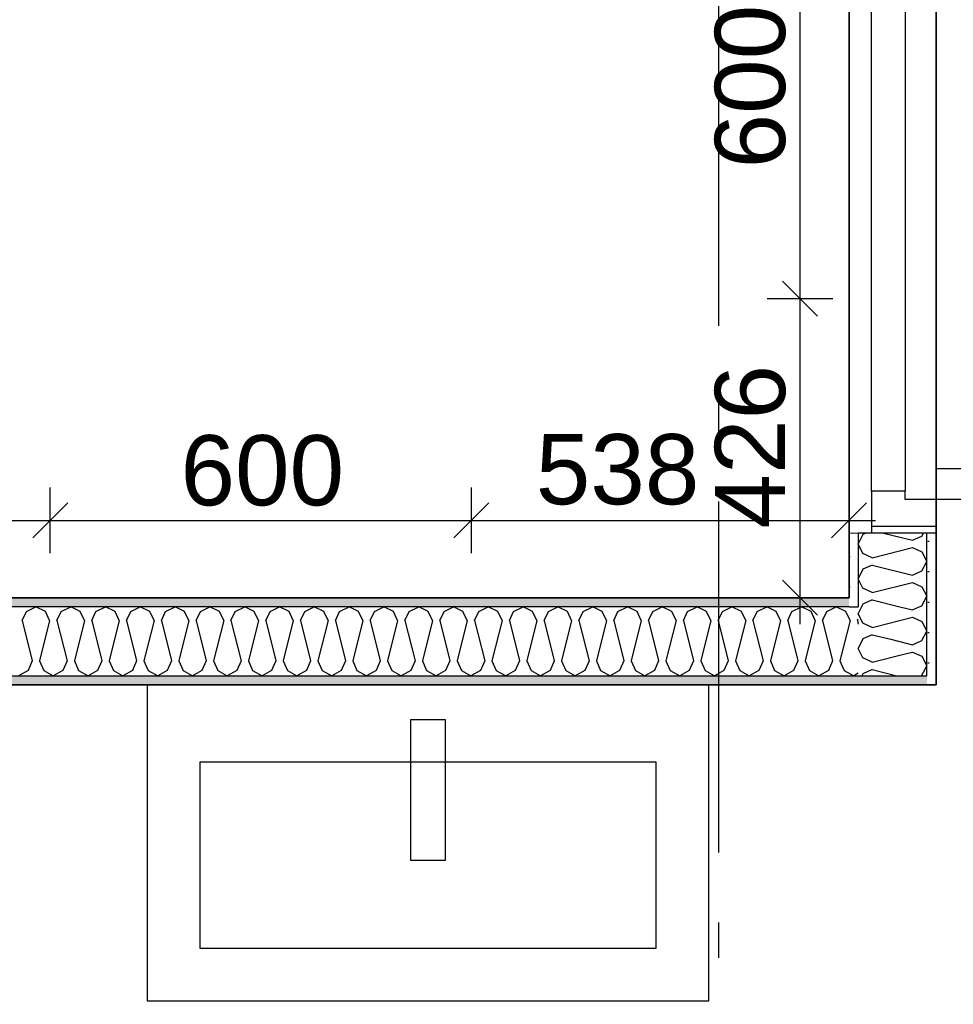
# Model space of a CAD drawing. Header units: millimetres. Extents: x -5000 to 341424, y -9235 to 550260.
# Tile 219 of 236: x 311055 to 312385, y 345621 to 347023. Entities that reach past the tile are written whole.
import ezdxf
from ezdxf.enums import TextEntityAlignment as Align

# ---------------------------------------------------------------- set-up
doc = ezdxf.new("R2010")
doc.units = ezdxf.units.MM
doc.header["$LTSCALE"] = 0.5
doc.header["$MEASUREMENT"] = 0
doc.linetypes.add('Akselinje', pattern=[1500, 1000, -200, 100, -200])
doc.linetypes.add('PLINE', pattern=[0])
doc.layers.add('236- Innvendig kledning og overflate(Nye konstruksjoner)', color=7, linetype='Continuous', lineweight=0)
for name, color, linetype in [('242- Ikke-bærende innervegger (Skravur)(Nye konstruksjoner)', 7, 'Continuous'), ('242- Ikke-bærende innervegger(Nye konstruksjoner)', 7, 'Continuous'), ('244- Vinduer_ dører_ foldevegger(Nye konstruksjoner)', 7, 'Continuous'), ('257- Systemhimlinger (Skravur)(Nye konstruksjoner)', 7, 'Continuous'), ('257- Systemhimlinger(Nye konstruksjoner)', 7, 'Continuous'), ('82-- Modullinjer(Nye konstruksjoner)', 7, 'Continuous'), ('842-M___1_50 Målsetting bygning', 7, 'Continuous'), ('842-M___1_50 Målsetting bygning(Nye konstruksjoner)', 7, 'Continuous'), ('852- Teknisk_symbolsk informasjon_ bygning(Nye konstruksjoner)', 7, 'Continuous'), ('862- M___Nettoareal(Nye konstruksjoner)', 7, 'Continuous'), ('862- M___Nettoareal(Polylinje)(Nye konstruksjoner)', 7, 'Continuous'), ('862- M___Nettoareal(Tekst)(Nye konstruksjoner)', 7, 'Continuous'), ('878- Annen overflate_visuell informasjon(Nye konstruksjoner)', 7, 'Continuous')]:
    doc.layers.add(name, color=color, linetype=linetype)
doc.styles.add('GENERATED_STYLE_1', font='txt')
doc.styles.add('GENERATED_STYLE_3', font='arial.ttf')
doc.styles.add('GENERATED_STYLE_5', font='arial.ttf')
doc.dimstyles.new('GENERATED_STYLE__3', dxfattribs={"dimtxt": 100, "dimasz": 95, "dimexe": 0.18, "dimexo": 0.0625, "dimgap": 0, "dimtad": 1, "dimdec": 0, "dimzin": 0, "dimdsep": 46, "dimtxsty": 'GENERATED_STYLE_3', "dimblk": 'ARROWHEAD_6', "dimblk1": 'ARROWHEAD_6', "dimblk2": 'ARROWHEAD_6', "dimcen": 0.09, "dimse1": 1, "dimse2": 1, "dimclrd": 256, "dimclre": 256, "dimclrt": 256, "dimadec": 1, "dimazin": 0, "dimtfac": 1, "dimtdec": 4, "dimtmove": 2, "dimatfit": 3, "dimfxl": 1, "dimtolj": 1, "dimtzin": 0, "dimarcsym": 0})
doc.dimstyles.new('GENERATED_STYLE__4', dxfattribs={"dimtxt": 100, "dimasz": 95, "dimexe": 0.18, "dimexo": 0.0625, "dimgap": 0, "dimtad": 1, "dimdec": 0, "dimzin": 0, "dimdsep": 46, "dimtxsty": 'GENERATED_STYLE_3', "dimblk": 'ARROWHEAD_6', "dimblk1": 'ARROWHEAD_6', "dimblk2": 'ARROWHEAD_6', "dimcen": 0.09, "dimse1": 1, "dimse2": 1, "dimclrd": 256, "dimclre": 256, "dimclrt": 256, "dimadec": 1, "dimazin": 0, "dimtfac": 1, "dimtdec": 4, "dimtmove": 0, "dimatfit": 3, "dimfxl": 1, "dimtolj": 1, "dimtzin": 0, "dimarcsym": 0})
doc.dimstyles.new('GENERATED_STYLE__5', dxfattribs={"dimtxt": 100, "dimasz": 47.5, "dimexe": 0.18, "dimexo": 0.0625, "dimgap": 0, "dimtad": 1, "dimtih": 1, "dimtoh": 1, "dimdec": 0, "dimzin": 0, "dimdsep": 46, "dimtxsty": 'GENERATED_STYLE_3', "dimblk": 'ARROWHEAD_6', "dimblk1": 'ARROWHEAD_6', "dimblk2": 'ARROWHEAD_6', "dimcen": 0.09, "dimse1": 1, "dimse2": 1, "dimclrd": 256, "dimclre": 256, "dimclrt": 256, "dimadec": 1, "dimazin": 0, "dimtfac": 1, "dimtdec": 4, "dimtmove": 0, "dimatfit": 3, "dimfxl": 1, "dimtolj": 1, "dimtzin": 0, "dimarcsym": 0})
doc.dimstyles.new('GENERATED_STYLE__6', dxfattribs={"dimtxt": 100, "dimasz": 47.5, "dimexe": 0.18, "dimexo": 0.0625, "dimgap": 0, "dimtad": 1, "dimtih": 1, "dimtoh": 1, "dimdec": 0, "dimzin": 0, "dimdsep": 46, "dimtxsty": 'GENERATED_STYLE_3', "dimblk": 'ARROWHEAD_6', "dimblk1": 'ARROWHEAD_6', "dimblk2": 'ARROWHEAD_6', "dimcen": 0.09, "dimse1": 1, "dimse2": 1, "dimclrd": 256, "dimclre": 256, "dimclrt": 256, "dimadec": 1, "dimazin": 0, "dimtfac": 1, "dimtdec": 4, "dimtmove": 2, "dimatfit": 3, "dimfxl": 1, "dimtolj": 1, "dimtzin": 0, "dimarcsym": 0})
doc.dimstyles.new('GENERATED_STYLE__7', dxfattribs={"dimtxt": 100, "dimasz": 47.5, "dimexe": 0.18, "dimexo": 0.0625, "dimgap": 0, "dimtad": 1, "dimdec": 0, "dimzin": 0, "dimdsep": 46, "dimtxsty": 'GENERATED_STYLE_3', "dimblk": 'ARROWHEAD_6', "dimblk1": 'ARROWHEAD_6', "dimblk2": 'ARROWHEAD_6', "dimcen": 0.09, "dimse1": 1, "dimse2": 1, "dimclrd": 256, "dimclre": 256, "dimclrt": 256, "dimadec": 1, "dimazin": 0, "dimtfac": 1, "dimtdec": 4, "dimtmove": 0, "dimatfit": 3, "dimfxl": 1, "dimtolj": 1, "dimtzin": 0, "dimarcsym": 0})
pattern_1 = [(0, (0, 0), (0, 43.30127), [0, -25]), (0, (12.5, 21.65), (0, 43.30127), [0, -25])]

# ---------------------------------------------------------------- blocks, each defined once
blk = doc.blocks.new('DUSJ__18', base_point=(310799.2, 346687))
at = {"layer": '862- M___Nettoareal(Polylinje)(Nye konstruksjoner)', "linetype": 'PLINE', "flags": 128}
blk.add_lwpolyline([(312236.9, 346199.8), (312236.9, 347651.8), (308760.9, 347651.8), (308760.9, 346199.8)], close=True, dxfattribs=at)
at = {"layer": '862- M___Nettoareal(Tekst)(Nye konstruksjoner)', "insert": (310601.9, 346637.2), "char_height": 100, "attachment_point": 1, "style": 'GENERATED_STYLE_1'}
blk.add_mtext('\\A1;{\\pql;\\pt0,2300;\\fAvenir Light|b0|i0|c0|p0;\\W1.000000;5,0\\fAvenir Light|b0|i0|c0|p0;\\W1.000000;\\A1{\\H.66x;\\S^  ;}\\fAvenir Light|b0|i0|c0|p0;\\W1.000000; m\\fAvenir Light|b0|i0|c0|p0;\\W1.000000;\\A1{\\H.66x;\\S2^  ;}}', dxfattribs=at)
at = {"layer": '862- M___Nettoareal(Tekst)(Nye konstruksjoner)', "style": 'GENERATED_STYLE_1'}
for tag, p in [('DUMMY_861', (310996.5, 346875.2)), ('ROOM_NAME', (310601.9, 346825.4)), ('DUMMY_862', (310601.9, 346687))]:
    blk.add_attdef(tag, text='', height=100, dxfattribs=at).set_placement(p, align=Align.TOP_LEFT)
blk = doc.blocks.new('GARDEROBE__19', base_point=(312454.4, 344982.6))
at = {"layer": '862- M___Nettoareal(Polylinje)(Nye konstruksjoner)', "linetype": 'PLINE', "flags": 128}
blk.add_lwpolyline([(308760.9, 346075.8), (308760.9, 343747.8), (314360.9, 343747.8), (314360.9, 345547.8), (314360.9, 349227.8), (312360.9, 349227.8), (312360.9, 346075.8)], close=True, dxfattribs=at)
at = {"layer": '862- M___Nettoareal(Tekst)(Nye konstruksjoner)', "style": 'GENERATED_STYLE_1'}
for tag, p in [('DUMMY_861', (312849.3, 345170.8)), ('ROOM_NAME', (312059.6, 345121)), ('DUMMY_862', (312059.6, 344982.6))]:
    blk.add_attdef(tag, text='', height=100, dxfattribs=at).set_placement(p, align=Align.TOP_LEFT)
blk = doc.blocks.new('*X284')
at = {"layer": '242- Ikke-bærende innervegger (Skravur)(Nye konstruksjoner)', "linetype": 'PLINE'}
for p, q in [((311065, 346180.4), (311078.5, 346186.8)), ((311092, 346180.4), (311078.5, 346186.8)), ((311114.5, 346180.4), (311128.1, 346186.8)), ((311141.6, 346180.4), (311128.1, 346186.8)), ((311164.1, 346180.4), (311177.7, 346186.8)), ((311191.2, 346180.4), (311177.7, 346186.8)), ((311213.7, 346180.4), (311227.2, 346186.8)), ((311240.8, 346180.4), (311227.2, 346186.8)), ((311263.3, 346180.4), (311276.8, 346186.8)), ((311290.3, 346180.4), (311276.8, 346186.8)), ((311312.8, 346180.4), (311326.4, 346186.8)), ((311339.9, 346180.4), (311326.4, 346186.8)), ((311362.4, 346180.4), (311376, 346186.8)), ((311389.5, 346180.4), (311376, 346186.8)), ((311412, 346180.4), (311425.5, 346186.8)), ((311439.1, 346180.4), (311425.5, 346186.8)), ((311461.6, 346180.4), (311475.1, 346186.8)), ((311488.6, 346180.4), (311475.1, 346186.8)), ((311511.1, 346180.4), (311524.7, 346186.8)), ((311538.2, 346180.4), (311524.7, 346186.8)), ((311560.7, 346180.4), (311574.3, 346186.8)), ((311587.8, 346180.4), (311574.3, 346186.8)), ((311610.3, 346180.4), (311623.8, 346186.8)), ((311637.4, 346180.4), (311623.8, 346186.8)), ((311659.9, 346180.4), (311673.4, 346186.8)), ((311686.9, 346180.4), (311673.4, 346186.8)), ((311709.4, 346180.4), (311723, 346186.8)), ((311736.5, 346180.4), (311723, 346186.8)), ((311759, 346180.4), (311772.5, 346186.8)), ((311786.1, 346180.4), (311772.5, 346186.8)), ((311808.6, 346180.4), (311822.1, 346186.8)), ((311835.7, 346180.4), (311822.1, 346186.8)), ((311858.2, 346180.4), (311871.7, 346186.8)), ((311885.2, 346180.4), (311871.7, 346186.8)), ((311907.7, 346180.4), (311921.3, 346186.8)), ((311934.8, 346180.4), (311921.3, 346186.8)), ((311957.3, 346180.4), (311970.8, 346186.8)), ((311984.4, 346180.4), (311970.8, 346186.8)), ((312006.9, 346180.4), (312020.4, 346186.8)), ((312034, 346180.4), (312020.4, 346186.8)), ((312056.5, 346180.4), (312070, 346186.8)), ((312083.5, 346180.4), (312070, 346186.8)), ((312106, 346180.4), (312119.6, 346186.8)), ((312133.1, 346180.4), (312119.6, 346186.8)), ((312155.6, 346180.4), (312169.1, 346186.8)), ((312182.7, 346180.4), (312169.1, 346186.8)), ((312205.2, 346180.4), (312218.7, 346186.8)), ((312232.3, 346180.4), (312218.7, 346186.8)), ((311058.9, 346167.2), (311065, 346180.4)), ((311058.9, 346167.2), (311073.3, 346109.7)), ((311098.1, 346167.2), (311083.7, 346109.7)), ((311098.1, 346167.2), (311092, 346180.4)), ((311108.5, 346167.2), (311114.5, 346180.4)), ((311108.5, 346167.2), (311122.9, 346109.7)), ((311147.7, 346167.2), (311133.3, 346109.7)), ((311147.7, 346167.2), (311141.6, 346180.4)), ((311158.1, 346167.2), (311164.1, 346180.4)), ((311158.1, 346167.2), (311172.5, 346109.7)), ((311197.2, 346167.2), (311182.9, 346109.7)), ((311197.2, 346167.2), (311191.2, 346180.4)), ((311207.7, 346167.2), (311213.7, 346180.4)), ((311207.7, 346167.2), (311222, 346109.7)), ((311246.8, 346167.2), (311232.4, 346109.7)), ((311246.8, 346167.2), (311240.8, 346180.4)), ((311257.2, 346167.2), (311263.3, 346180.4)), ((311257.2, 346167.2), (311271.6, 346109.7)), ((311296.4, 346167.2), (311282, 346109.7)), ((311296.4, 346167.2), (311290.3, 346180.4)), ((311306.8, 346167.2), (311312.8, 346180.4)), ((311306.8, 346167.2), (311321.2, 346109.7)), ((311346, 346167.2), (311331.6, 346109.7)), ((311346, 346167.2), (311339.9, 346180.4)), ((311356.4, 346167.2), (311362.4, 346180.4)), ((311356.4, 346167.2), (311370.7, 346109.7)), ((311395.5, 346167.2), (311381.2, 346109.7)), ((311395.5, 346167.2), (311389.5, 346180.4)), ((311406, 346167.2), (311412, 346180.4)), ((311406, 346167.2), (311420.3, 346109.7)), ((311445.1, 346167.2), (311430.7, 346109.7)), ((311445.1, 346167.2), (311439.1, 346180.4)), ((311455.5, 346167.2), (311461.6, 346180.4)), ((311455.5, 346167.2), (311469.9, 346109.7)), ((311494.7, 346167.2), (311480.3, 346109.7)), ((311494.7, 346167.2), (311488.6, 346180.4)), ((311505.1, 346167.2), (311511.1, 346180.4)), ((311505.1, 346167.2), (311519.5, 346109.7)), ((311544.3, 346167.2), (311529.9, 346109.7)), ((311544.3, 346167.2), (311538.2, 346180.4)), ((311554.7, 346167.2), (311560.7, 346180.4)), ((311554.7, 346167.2), (311569, 346109.7)), ((311593.8, 346167.2), (311579.5, 346109.7)), ((311593.8, 346167.2), (311587.8, 346180.4)), ((311604.2, 346167.2), (311610.3, 346180.4)), ((311604.2, 346167.2), (311618.6, 346109.7)), ((311643.4, 346167.2), (311629, 346109.7)), ((311643.4, 346167.2), (311637.4, 346180.4)), ((311653.8, 346167.2), (311659.9, 346180.4)), ((311653.8, 346167.2), (311668.2, 346109.7)), ((311693, 346167.2), (311678.6, 346109.7)), ((311693, 346167.2), (311686.9, 346180.4)), ((311703.4, 346167.2), (311709.4, 346180.4)), ((311703.4, 346167.2), (311717.8, 346109.7)), ((311742.6, 346167.2), (311728.2, 346109.7)), ((311742.6, 346167.2), (311736.5, 346180.4)), ((311753, 346167.2), (311759, 346180.4)), ((311753, 346167.2), (311767.3, 346109.7)), ((311792.1, 346167.2), (311777.8, 346109.7)), ((311792.1, 346167.2), (311786.1, 346180.4)), ((311802.5, 346167.2), (311808.6, 346180.4)), ((311802.5, 346167.2), (311816.9, 346109.7)), ((311841.7, 346167.2), (311827.3, 346109.7)), ((311841.7, 346167.2), (311835.7, 346180.4)), ((311852.1, 346167.2), (311858.2, 346180.4)), ((311852.1, 346167.2), (311866.5, 346109.7)), ((311891.3, 346167.2), (311876.9, 346109.7)), ((311891.3, 346167.2), (311885.2, 346180.4)), ((311901.7, 346167.2), (311907.7, 346180.4)), ((311901.7, 346167.2), (311916.1, 346109.7)), ((311940.9, 346167.2), (311926.5, 346109.7)), ((311940.9, 346167.2), (311934.8, 346180.4)), ((311951.3, 346167.2), (311957.3, 346180.4)), ((311951.3, 346167.2), (311965.6, 346109.7)), ((311990.4, 346167.2), (311976.1, 346109.7)), ((311990.4, 346167.2), (311984.4, 346180.4)), ((312000.8, 346167.2), (312006.9, 346180.4)), ((312000.8, 346167.2), (312015.2, 346109.7)), ((312040, 346167.2), (312025.6, 346109.7)), ((312040, 346167.2), (312034, 346180.4)), ((312050.4, 346167.2), (312056.5, 346180.4)), ((312050.4, 346167.2), (312064.8, 346109.7)), ((312089.6, 346167.2), (312075.2, 346109.7)), ((312089.6, 346167.2), (312083.5, 346180.4)), ((312100, 346167.2), (312106, 346180.4)), ((312100, 346167.2), (312114.4, 346109.7)), ((312139.1, 346167.2), (312124.8, 346109.7)), ((312139.1, 346167.2), (312133.1, 346180.4)), ((312149.6, 346167.2), (312155.6, 346180.4)), ((312149.6, 346167.2), (312163.9, 346109.7)), ((312188.7, 346167.2), (312174.4, 346109.7)), ((312188.7, 346167.2), (312182.7, 346180.4)), ((312199.1, 346167.2), (312205.2, 346180.4)), ((312199.1, 346167.2), (312213.5, 346109.7)), ((312238.3, 346167.2), (312223.9, 346109.7)), ((312238.3, 346167.2), (312232.3, 346180.4)), ((312248.7, 346167.2), (312249.9, 346169.8)), ((312248.7, 346167.2), (312249.9, 346162.4)), ((311067.3, 346096.4), (311053.7, 346088.8)), ((311073.3, 346109.7), (311067.3, 346096.4)), ((311083.7, 346109.7), (311089.8, 346096.4)), ((311089.8, 346096.4), (311103.3, 346088.8)), ((311116.8, 346096.4), (311103.3, 346088.8)), ((311122.9, 346109.7), (311116.8, 346096.4)), ((311133.3, 346109.7), (311139.3, 346096.4)), ((311139.3, 346096.4), (311152.9, 346088.8)), ((311166.4, 346096.4), (311152.9, 346088.8)), ((311172.5, 346109.7), (311166.4, 346096.4)), ((311182.9, 346109.7), (311188.9, 346096.4)), ((311188.9, 346096.4), (311202.4, 346088.8)), ((311216, 346096.4), (311202.4, 346088.8)), ((311222, 346109.7), (311216, 346096.4)), ((311232.4, 346109.7), (311238.5, 346096.4)), ((311238.5, 346096.4), (311252, 346088.8)), ((311265.6, 346096.4), (311252, 346088.8)), ((311271.6, 346109.7), (311265.6, 346096.4)), ((311282, 346109.7), (311288.1, 346096.4)), ((311288.1, 346096.4), (311301.6, 346088.8)), ((311315.1, 346096.4), (311301.6, 346088.8)), ((311321.2, 346109.7), (311315.1, 346096.4)), ((311331.6, 346109.7), (311337.6, 346096.4)), ((311337.6, 346096.4), (311351.2, 346088.8)), ((311364.7, 346096.4), (311351.2, 346088.8)), ((311370.7, 346109.7), (311364.7, 346096.4)), ((311381.2, 346109.7), (311387.2, 346096.4)), ((311387.2, 346096.4), (311400.7, 346088.8)), ((311414.3, 346096.4), (311400.7, 346088.8)), ((311420.3, 346109.7), (311414.3, 346096.4)), ((311430.7, 346109.7), (311436.8, 346096.4)), ((311436.8, 346096.4), (311450.3, 346088.8)), ((311463.9, 346096.4), (311450.3, 346088.8)), ((311469.9, 346109.7), (311463.9, 346096.4)), ((311480.3, 346109.7), (311486.4, 346096.4)), ((311486.4, 346096.4), (311499.9, 346088.8)), ((311513.4, 346096.4), (311499.9, 346088.8)), ((311519.5, 346109.7), (311513.4, 346096.4)), ((311529.9, 346109.7), (311535.9, 346096.4)), ((311535.9, 346096.4), (311549.5, 346088.8)), ((311563, 346096.4), (311549.5, 346088.8)), ((311569, 346109.7), (311563, 346096.4)), ((311579.5, 346109.7), (311585.5, 346096.4)), ((311585.5, 346096.4), (311599, 346088.8)), ((311612.6, 346096.4), (311599, 346088.8)), ((311618.6, 346109.7), (311612.6, 346096.4)), ((311629, 346109.7), (311635.1, 346096.4)), ((311635.1, 346096.4), (311648.6, 346088.8)), ((311662.2, 346096.4), (311648.6, 346088.8)), ((311668.2, 346109.7), (311662.2, 346096.4)), ((311678.6, 346109.7), (311684.7, 346096.4)), ((311684.7, 346096.4), (311698.2, 346088.8)), ((311711.7, 346096.4), (311698.2, 346088.8)), ((311717.8, 346109.7), (311711.7, 346096.4)), ((311728.2, 346109.7), (311734.2, 346096.4)), ((311734.2, 346096.4), (311747.8, 346088.8)), ((311761.3, 346096.4), (311747.8, 346088.8)), ((311767.3, 346109.7), (311761.3, 346096.4)), ((311777.8, 346109.7), (311783.8, 346096.4)), ((311783.8, 346096.4), (311797.3, 346088.8)), ((311810.9, 346096.4), (311797.3, 346088.8)), ((311816.9, 346109.7), (311810.9, 346096.4)), ((311827.3, 346109.7), (311833.4, 346096.4)), ((311833.4, 346096.4), (311846.9, 346088.8)), ((311860.4, 346096.4), (311846.9, 346088.8)), ((311866.5, 346109.7), (311860.4, 346096.4)), ((311876.9, 346109.7), (311882.9, 346096.4)), ((311882.9, 346096.4), (311896.5, 346088.8)), ((311910, 346096.4), (311896.5, 346088.8)), ((311916.1, 346109.7), (311910, 346096.4)), ((311926.5, 346109.7), (311932.5, 346096.4)), ((311932.5, 346096.4), (311946.1, 346088.8)), ((311959.6, 346096.4), (311946.1, 346088.8)), ((311965.6, 346109.7), (311959.6, 346096.4)), ((311976.1, 346109.7), (311982.1, 346096.4)), ((311982.1, 346096.4), (311995.6, 346088.8)), ((312009.2, 346096.4), (311995.6, 346088.8)), ((312015.2, 346109.7), (312009.2, 346096.4)), ((312025.6, 346109.7), (312031.7, 346096.4)), ((312031.7, 346096.4), (312045.2, 346088.8)), ((312058.7, 346096.4), (312045.2, 346088.8)), ((312064.8, 346109.7), (312058.7, 346096.4)), ((312075.2, 346109.7), (312081.2, 346096.4)), ((312081.2, 346096.4), (312094.8, 346088.8)), ((312108.3, 346096.4), (312094.8, 346088.8)), ((312114.4, 346109.7), (312108.3, 346096.4)), ((312124.8, 346109.7), (312130.8, 346096.4)), ((312130.8, 346096.4), (312144.4, 346088.8)), ((312157.9, 346096.4), (312144.4, 346088.8)), ((312163.9, 346109.7), (312157.9, 346096.4)), ((312174.4, 346109.7), (312180.4, 346096.4)), ((312180.4, 346096.4), (312193.9, 346088.8)), ((312207.5, 346096.4), (312193.9, 346088.8)), ((312213.5, 346109.7), (312207.5, 346096.4)), ((312223.9, 346109.7), (312230, 346096.4)), ((312230, 346096.4), (312243.5, 346088.8)), ((312249.9, 346092.4), (312243.5, 346088.8))]:
    blk.add_line(p, q, dxfattribs=at)
blk = doc.blocks.new('Standard grid marker[99]', base_point=(312050.9, 363787.1))
at = {"layer": '82-- Modullinjer(Nye konstruksjoner)', "linetype": 'Akselinje'}
blk.add_line((312050.9, 363587.1), (312050.9, 339987.1), dxfattribs=at)
at = {"layer": '82-- Modullinjer(Nye konstruksjoner)', "style": 'GENERATED_STYLE_5'}
for tag, p in [('AC_MarkerText_1_0', (312050.9, 363965.3)), ('AC_MarkerText_1_1', (312050.9, 339715.3))]:
    blk.add_attdef(tag, text='', height=100, rotation=360, dxfattribs=at).set_placement(p, align=Align.TOP_CENTER)
blk = doc.blocks.new('*D690')
at = {"layer": '842-M___1_50 Målsetting bygning(Nye konstruksjoner)', "linetype": 'PLINE'}
for p, q in [((309795.4, 346138.8), (309895.4, 346038.8)), ((309939.2, 346088.8), (309751.7, 346088.8)), ((309845.4, 343685.8), (309845.4, 346088.8)), ((309795.4, 343735.8), (309895.4, 343635.8)), ((309939.2, 343685.8), (309751.7, 343685.8))]:
    blk.add_line(p, q, dxfattribs=at)
at = {"layer": '842-M___1_50 Målsetting bygning(Nye konstruksjoner)', "char_height": 100, "attachment_point": 7, "rotation": 90, "style": 'GENERATED_STYLE_3'}
for s, insert in [('\\A1;{\\pql;\\fArial|b0|i0|c0|p0;\\W1.000000;98}', (309824, 345942.4)), ('\\A1;{\\pql;\\fArial|b0|i0|c0|p0;\\W1.000000;2\xa0403}', (309825.4, 344715.7))]:
    blk.add_mtext(s, dxfattribs=dict(at, insert=insert))
blk = doc.blocks.new('ARROWHEAD_6')
at = {"linetype": 'Continuous'}
for p, q in [((-0.5, -0.5), (0.5, 0.5)), ((0, 0), (-1, 0))]:
    blk.add_line(p, q, dxfattribs=at)
blk = doc.blocks.new('*D877')
at = {"layer": '842-M___1_50 Målsetting bygning', "linetype": 'PLINE'}
for p, q in [((308450.9, 342243.2), (308450.9, 342430.7)), ((308698.9, 342243.2), (308698.9, 342430.7)), ((308500.9, 342386.9), (308400.9, 342286.9)), ((308748.9, 342386.9), (308648.9, 342286.9)), ((308375.9, 342336.9), (308450.9, 342336.9)), ((308450.9, 342336.9), (308698.9, 342336.9)), ((308698.9, 342336.9), (314422.9, 342336.9))]:
    blk.add_line(p, q, dxfattribs=at)
at = {"layer": '842-M___1_50 Målsetting bygning', "insert": (308460.5, 342356.9), "char_height": 100, "attachment_point": 7, "rotation": 360, "style": 'GENERATED_STYLE_3'}
blk.add_mtext('\\A1;{\\pql;\\fArial|b0|i0|c0|p0;\\W1.000000;248}', dxfattribs=at)
blk = doc.blocks.new('*D878')
at = {"layer": '842-M___1_50 Målsetting bygning', "linetype": 'PLINE'}
for p, q in [((308698.9, 342243.2), (308698.9, 342430.7)), ((314422.9, 342243.2), (314422.9, 342430.7)), ((308748.9, 342386.9), (308648.9, 342286.9)), ((314472.9, 342386.9), (314372.9, 342286.9)), ((308698.9, 342336.9), (314422.9, 342336.9))]:
    blk.add_line(p, q, dxfattribs=at)
at = {"layer": '842-M___1_50 Målsetting bygning', "insert": (311389.3, 342356.9), "char_height": 100, "attachment_point": 7, "rotation": 360, "style": 'GENERATED_STYLE_3'}
blk.add_mtext('\\A1;{\\pql;\\fArial|b0|i0|c0|p0;\\W1.000000;5\xa0724}', dxfattribs=at)
blk = doc.blocks.new('*D1079')
at = {"layer": '257- Systemhimlinger(Nye konstruksjoner)', "linetype": 'PLINE'}
for p, q in [((310498.9, 346263.1), (310498.9, 346356.9)), ((311098.9, 346263.1), (311098.9, 346356.9)), ((310523.9, 346335), (310473.9, 346285)), ((311123.9, 346335), (311073.9, 346285)), ((310498.9, 346310), (311098.9, 346310))]:
    blk.add_line(p, q, dxfattribs=at)
at = {"layer": '257- Systemhimlinger(Nye konstruksjoner)', "insert": (310684.5, 346330), "char_height": 100, "attachment_point": 7, "style": 'GENERATED_STYLE_3'}
blk.add_mtext('\\A1;{\\pql;\\fArial|b0|i0|c0|p0;\\W1.000000;600}', dxfattribs=at)
blk = doc.blocks.new('*D1080')
at = {"layer": '257- Systemhimlinger(Nye konstruksjoner)', "linetype": 'PLINE'}
for p, q in [((311098.9, 346263.1), (311098.9, 346356.9)), ((311698.9, 346263.1), (311698.9, 346356.9)), ((311123.9, 346335), (311073.9, 346285)), ((311723.9, 346335), (311673.9, 346285)), ((311098.9, 346310), (311698.9, 346310))]:
    blk.add_line(p, q, dxfattribs=at)
at = {"layer": '257- Systemhimlinger(Nye konstruksjoner)', "insert": (311284.5, 346330), "char_height": 100, "attachment_point": 7, "style": 'GENERATED_STYLE_3'}
blk.add_mtext('\\A1;{\\pql;\\fArial|b0|i0|c0|p0;\\W1.000000;600}', dxfattribs=at)
blk = doc.blocks.new('*D1081')
at = {"layer": '257- Systemhimlinger(Nye konstruksjoner)', "linetype": 'PLINE'}
for p, q in [((311698.9, 346263.1), (311698.9, 346356.9)), ((312236.9, 346263.1), (312236.9, 346356.9)), ((311723.9, 346335), (311673.9, 346285)), ((312211.9, 346285), (312261.9, 346335)), ((311698.9, 346310), (312236.9, 346310)), ((312236.9, 346310), (312274.4, 346310))]:
    blk.add_line(p, q, dxfattribs=at)
at = {"layer": '257- Systemhimlinger(Nye konstruksjoner)', "insert": (311790.6, 346331.5), "char_height": 100, "attachment_point": 7, "style": 'GENERATED_STYLE_3'}
blk.add_mtext('\\A1;{\\pql;\\fArial|b0|i0|c0|p0;\\W1.000000;538}', dxfattribs=at)
blk = doc.blocks.new('*D1082')
at = {"layer": '257- Systemhimlinger(Nye konstruksjoner)', "linetype": 'PLINE'}
for p, q in [((312142.1, 346650.8), (312192.1, 346600.8)), ((312214, 346625.8), (312120.2, 346625.8)), ((312167.1, 346199.8), (312167.1, 346625.8)), ((312142.1, 346224.8), (312192.1, 346174.8)), ((312214, 346199.8), (312120.2, 346199.8)), ((312167.1, 346162.3), (312167.1, 346199.8))]:
    blk.add_line(p, q, dxfattribs=at)
at = {"layer": '257- Systemhimlinger(Nye konstruksjoner)', "insert": (312147.1, 346298.4), "char_height": 100, "attachment_point": 7, "rotation": 90, "style": 'GENERATED_STYLE_3'}
blk.add_mtext('\\A1;{\\pql;\\fArial|b0|i0|c0|p0;\\W1.000000;426}', dxfattribs=at)
blk = doc.blocks.new('*D1083')
at = {"layer": '257- Systemhimlinger(Nye konstruksjoner)', "linetype": 'PLINE'}
for p, q in [((312142.1, 347250.8), (312192.1, 347200.8)), ((312214, 347225.8), (312120.2, 347225.8)), ((312167.1, 346625.8), (312167.1, 347225.8)), ((312142.1, 346650.8), (312192.1, 346600.8)), ((312214, 346625.8), (312120.2, 346625.8))]:
    blk.add_line(p, q, dxfattribs=at)
at = {"layer": '257- Systemhimlinger(Nye konstruksjoner)', "insert": (312147.1, 346811.4), "char_height": 100, "attachment_point": 7, "rotation": 90, "style": 'GENERATED_STYLE_3'}
blk.add_mtext('\\A1;{\\pql;\\fArial|b0|i0|c0|p0;\\W1.000000;600}', dxfattribs=at)
blk = doc.blocks.new('*D1099')
at = {"layer": '257- Systemhimlinger(Nye konstruksjoner)', "linetype": 'PLINE'}
for p, q in [((312360.9, 348220.6), (312360.9, 348314.3)), ((312760.9, 348220.6), (312760.9, 348314.3)), ((312385.9, 348292.4), (312335.9, 348242.4)), ((312785.9, 348292.4), (312735.9, 348242.4)), ((312323.4, 348267.4), (312360.9, 348267.4)), ((312360.9, 348267.4), (312760.9, 348267.4))]:
    blk.add_line(p, q, dxfattribs=at)
at = {"layer": '257- Systemhimlinger(Nye konstruksjoner)', "insert": (312446.5, 348287.4), "char_height": 100, "attachment_point": 7, "style": 'GENERATED_STYLE_3'}
blk.add_mtext('\\A1;{\\pql;\\fArial|b0|i0|c0|p0;\\W1.000000;400}', dxfattribs=at)
blk = doc.blocks.new('*X1383')
at = {"layer": '242- Ikke-bærende innervegger (Skravur)(Nye konstruksjoner)', "linetype": 'PLINE'}
for p, q in [((312253, 346183.8), (312249.9, 346177.2)), ((312256.3, 346163.7), (312249.9, 346177.2)), ((312269.6, 346157.6), (312256.3, 346163.7)), ((312269.6, 346157.6), (312277.2, 346159.5)), ((312256.3, 346141.2), (312249.9, 346127.6)), ((312269.6, 346147.2), (312256.3, 346141.2)), ((312269.6, 346147.2), (312296.2, 346140.6)), ((312256.3, 346114.1), (312249.9, 346127.6)), ((312269.6, 346108.1), (312256.3, 346114.1)), ((312269.6, 346108.1), (312316.9, 346119.9)), ((312269.6, 346097.7), (312256.3, 346091.6)), ((312269.6, 346097.7), (312304.8, 346088.8)), ((312256.3, 346091.6), (312255, 346088.8)), ((312339.3, 346088.8), (312340.4, 346089.3)), ((312340.4, 346089.3), (312342.9, 346093.9))]:
    blk.add_line(p, q, dxfattribs=at)
blk = doc.blocks.new('*X1384')
at = {"layer": '242- Ikke-bærende innervegger (Skravur)(Nye konstruksjoner)', "linetype": 'PLINE'}
for p, q in [((312254.5, 346186.8), (312253, 346183.8)), ((312309.4, 346186.8), (312327.1, 346182.4)), ((312327.1, 346182.4), (312336.8, 346186.8)), ((312277.2, 346159.5), (312327.1, 346172)), ((312327.1, 346172), (312340.4, 346166)), ((312340.4, 346166), (312347.9, 346152.4)), ((312296.2, 346140.6), (312327.1, 346132.9)), ((312327.1, 346132.9), (312340.4, 346138.9)), ((312340.4, 346138.9), (312347.9, 346152.4)), ((312316.9, 346119.9), (312327.1, 346122.4)), ((312327.1, 346122.4), (312340.4, 346116.4)), ((312340.4, 346116.4), (312347.9, 346102.9)), ((312342.9, 346093.9), (312347.9, 346102.9))]:
    blk.add_line(p, q, dxfattribs=at)
blk = doc.blocks.new('*X1386')
at = {"layer": '242- Ikke-bærende innervegger (Skravur)(Nye konstruksjoner)', "linetype": 'PLINE'}
for p, q in [((312256.3, 346289.9), (312249.9, 346276.4)), ((312260.6, 346291.8), (312256.3, 346289.9)), ((312286, 346291.8), (312327.1, 346281.6)), ((312327.1, 346281.6), (312340.4, 346287.6)), ((312340.4, 346287.6), (312342.7, 346291.8)), ((312256.3, 346262.8), (312249.9, 346276.4)), ((312269.6, 346256.8), (312327.1, 346271.2)), ((312327.1, 346271.2), (312340.4, 346265.1)), ((312340.4, 346265.1), (312347.9, 346251.6)), ((312269.6, 346256.8), (312256.3, 346262.8)), ((312340.4, 346238), (312347.9, 346251.6)), ((312256.3, 346240.3), (312249.9, 346226.8)), ((312269.6, 346246.4), (312256.3, 346240.3)), ((312269.6, 346246.4), (312327.1, 346232)), ((312327.1, 346232), (312340.4, 346238)), ((312256.3, 346213.3), (312249.9, 346226.8)), ((312269.6, 346207.2), (312256.3, 346213.3)), ((312269.6, 346207.2), (312327.1, 346221.6)), ((312327.1, 346221.6), (312340.4, 346215.5)), ((312340.4, 346215.5), (312347.9, 346202)), ((312269.6, 346196.8), (312256.3, 346190.8)), ((312269.6, 346196.8), (312309.4, 346186.8)), ((312340.4, 346188.5), (312347.9, 346202)), ((312256.3, 346190.8), (312254.5, 346186.8)), ((312336.8, 346186.8), (312340.4, 346188.5))]:
    blk.add_line(p, q, dxfattribs=at)
blk = doc.blocks.new('Dørstempel[282]', base_point=(312236.9, 346746.8))
at = {"layer": '852- Teknisk_symbolsk informasjon_ bygning(Nye konstruksjoner)', "char_height": 100, "attachment_point": 1, "rotation": 90, "style": 'GENERATED_STYLE_3'}
for s, insert in [('\\A1;{\\pql;\\pt0,50;\\fArial|b0|i0|c0|p0;\\W1.000000;x2\xa0390\\fArial|b0|i0|c0|p0;\\W1.000000;\\A1{\\H.66x;\\S^  ;}\\fArial|b0|i0|c0|p0;\\W1.000000;\\fArial|b0|i0|c0|p0;\\W1.000000;\\A1{\\H.66x;\\S^  ;}}', (312597.2, 346655.4)), ('\\A1;{\\pql;\\pt0,50;\\fArial|b0|i0|c0|p0;\\W1.000000;890\\fArial|b0|i0|c0|p0;\\W1.000000;\\A1{\\H.66x;\\S^  ;}\\fArial|b0|i0|c0|p0;\\W1.000000;\\fArial|b0|i0|c0|p0;\\W1.000000;\\A1{\\H.66x;\\S^  ;}}', (312597.2, 346426.6))]:
    blk.add_mtext(s, dxfattribs=dict(at, insert=insert))
at = {"layer": '852- Teknisk_symbolsk informasjon_ bygning(Nye konstruksjoner)', "style": 'GENERATED_STYLE_3'}
blk.add_attdef('DUMMY_229', text='', height=100, rotation=90, dxfattribs=at).set_placement((312574.3, 347067.1), align=Align.TOP_LEFT)
blk.add_attdef('AC_WIDO_ID', text='', height=100, rotation=90, dxfattribs=at).set_placement((312574.3, 346779.5), align=Align.BOTTOM_CENTER)
blk.add_attdef('DUMMY_228', text='', height=100, rotation=90, dxfattribs=at).set_placement((312574.3, 346350.3), align=Align.TOP_RIGHT)
blk = doc.blocks.new('Dør[45]')
at = {"layer": '236- Innvendig kledning og overflate(Nye konstruksjoner)', "linetype": 'PLINE'}
for p, q in [((312249.9, 347201.8), (312236.9, 347201.8)), ((312360.9, 347201.8), (312347.9, 347201.8)), ((312360.9, 347201.8), (312347.9, 347201.8)), ((312249.9, 346291.8), (312236.9, 346291.8)), ((312360.9, 346291.8), (312347.9, 346291.8)), ((312360.9, 346291.8), (312347.9, 346291.8))]:
    blk.add_line(p, q, dxfattribs=at)
at = {"layer": '244- Vinduer_ dører_ foldevegger(Nye konstruksjoner)', "linetype": 'PLINE'}
for p, q in [((312236.9, 347201.8), (312236.9, 346291.8)), ((312268.9, 347201.8), (312249.9, 347201.8)), ((312268.9, 347191.8), (312268.9, 347201.8)), ((312360.9, 347201.8), (312268.9, 347201.8)), ((312347.9, 347201.8), (312268.9, 347201.8)), ((312347.9, 347201.8), (312268.9, 347201.8)), ((312360.9, 347191.8), (312268.9, 347191.8)), ((312268.9, 347191.8), (312268.9, 347141.8)), ((312360.9, 347201.8), (312360.9, 346291.8)), ((312360.9, 347191.8), (312360.9, 347201.8)), ((312360.9, 347153.8), (312360.9, 347191.8)), ((312316.9, 347141.8), (312316.9, 347153.8)), ((312316.9, 347153.8), (312360.9, 347153.8)), ((312268.9, 346351.8), (312268.9, 347141.8)), ((312268.9, 347141.8), (312316.9, 347141.8)), ((312316.9, 347141.8), (312316.9, 346351.8)), ((312360.9, 346339.8), (312360.9, 346383.8)), ((312360.9, 346383.8), (313174.9, 346383.8)), ((313174.9, 346383.8), (313174.9, 346339.8)), ((312316.9, 346351.8), (312268.9, 346351.8)), ((312268.9, 346351.8), (312268.9, 346301.8)), ((312316.9, 346339.8), (312316.9, 346351.8)), ((312360.9, 346339.8), (312316.9, 346339.8)), ((312360.9, 346301.8), (312360.9, 346339.8)), ((313174.9, 346339.8), (312360.9, 346339.8)), ((312268.9, 346301.8), (312268.9, 346291.8)), ((312268.9, 346301.8), (312360.9, 346301.8)), ((312360.9, 346301.8), (312360.9, 346291.8)), ((312268.9, 346291.8), (312249.9, 346291.8)), ((312360.9, 346291.8), (312268.9, 346291.8)), ((312347.9, 346291.8), (312268.9, 346291.8)), ((312347.9, 346291.8), (312268.9, 346291.8))]:
    blk.add_line(p, q, dxfattribs=at)
blk.add_arc((312360.9, 346339.8), 814, 0, 90, dxfattribs=at)
at = {"layer": '852- Teknisk_symbolsk informasjon_ bygning(Nye konstruksjoner)'}
ref = blk.add_blockref('Dørstempel[282]', (312236.9, 346746.8), dxfattribs=at)
ref.add_attrib('AC_WIDO_ID', 'ID-02-2', dxfattribs={"color": 7, "height": 100, "rotation": 90, "style": 'GENERATED_STYLE_3'}).set_placement((312574.3, 346779.5), align=Align.BOTTOM_CENTER)
blk = doc.blocks.new('*D1427')
at = {"layer": '842-M___1_50 Målsetting bygning', "linetype": 'PLINE'}
for p, q in [((312804.6, 346236.8), (312904.6, 346136.8)), ((312948.3, 346186.8), (312760.8, 346186.8)), ((312854.6, 346088.8), (312854.6, 346186.8)), ((312804.6, 346138.8), (312904.6, 346038.8)), ((312948.3, 346088.8), (312760.8, 346088.8)), ((312854.6, 346013.8), (312854.6, 346088.8))]:
    blk.add_line(p, q, dxfattribs=at)
at = {"layer": '842-M___1_50 Målsetting bygning', "char_height": 100, "attachment_point": 7, "rotation": 90, "style": 'GENERATED_STYLE_3'}
for s, insert in [('\\A1;{\\pql;\\fArial|b0|i0|c0|p0;\\W1.000000;105}', (313048.7, 346124.9)), ('\\A1;{\\pql;\\fArial|b0|i0|c0|p0;\\W1.000000;98}', (312834.6, 345898.4))]:
    blk.add_mtext(s, dxfattribs=dict(at, insert=insert))
blk = doc.blocks.new('*D1428')
at = {"layer": '842-M___1_50 Målsetting bygning', "linetype": 'PLINE'}
for p, q in [((312804.6, 346341.8), (312904.6, 346241.8)), ((312948.3, 346291.8), (312760.8, 346291.8)), ((312854.6, 346186.8), (312854.6, 346291.8)), ((312804.6, 346236.8), (312904.6, 346136.8)), ((312948.3, 346186.8), (312760.8, 346186.8))]:
    blk.add_line(p, q, dxfattribs=at)
blk = doc.blocks.new('*D1429')
at = {"layer": '842-M___1_50 Målsetting bygning', "linetype": 'PLINE'}
for p, q in [((312804.6, 347251.8), (312904.6, 347151.8)), ((312948.3, 347201.8), (312760.8, 347201.8)), ((312854.6, 346291.8), (312854.6, 347201.8)), ((312804.6, 346341.8), (312904.6, 346241.8)), ((312948.3, 346291.8), (312760.8, 346291.8))]:
    blk.add_line(p, q, dxfattribs=at)
at = {"layer": '842-M___1_50 Målsetting bygning', "char_height": 100, "attachment_point": 7, "rotation": 90, "style": 'GENERATED_STYLE_3'}
for s, insert in [('\\A1;{\\pql;\\fArial|b0|i0|c0|p0;\\W1.000000;2\xa0410}', (312974.6, 346575.2)), ('\\A1;{\\pql;\\fArial|b0|i0|c0|p0;\\W1.000000;910}', (312834.6, 346632.4))]:
    blk.add_mtext(s, dxfattribs=dict(at, insert=insert))

msp = doc.modelspace()

# ---------------------------------------------------------------- hatches: boundary and pattern name
at = {"layer": '242- Ikke-bærende innervegger (Skravur)(Nye konstruksjoner)', "linetype": 'Continuous'}
h = msp.add_hatch(dxfattribs=at)
h.set_pattern_fill('Prikker_tett', color=256, style=0, pattern_type=2)
h.set_pattern_definition(pattern_1)
h.paths.add_polyline_path([(312249.9, 346291.8), (312236.9, 346291.8), (312236.9, 346199.8), (312249.9, 346199.8)])
h = msp.add_hatch(dxfattribs=at)
h.set_pattern_fill('Prikker_tett', color=256, style=0, pattern_type=2)
h.set_pattern_definition(pattern_1)
h.paths.add_polyline_path([(312360.9, 346291.8), (312347.9, 346291.8), (312347.9, 346088.8), (312360.9, 346088.8)])
h = msp.add_hatch(dxfattribs=at)
h.set_pattern_fill('Prikker_tett', color=256, style=0, pattern_type=2)
h.set_pattern_definition(pattern_1)
h.paths.add_polyline_path([(312236.9, 346199.8), (308760.9, 346199.8), (308760.9, 346186.8), (312236.9, 346186.8)])
h = msp.add_hatch(dxfattribs=at)
h.set_pattern_fill('Prikker_tett', color=256, style=0, pattern_type=2)
h.set_pattern_definition(pattern_1)
h.paths.add_polyline_path([(312236.9, 346199.8), (312236.9, 346186.8), (312249.9, 346186.8)])
h = msp.add_hatch(dxfattribs=at)
h.set_pattern_fill('Prikker_tett', color=256, style=0, pattern_type=2)
h.set_pattern_definition(pattern_1)
h.paths.add_polyline_path([(312236.9, 346199.8), (312249.9, 346186.8), (312249.9, 346199.8)])
h = msp.add_hatch(dxfattribs=at)
h.set_pattern_fill('Prikker_tett', color=256, style=0, pattern_type=2)
h.set_pattern_definition(pattern_1)
h.paths.add_polyline_path([(312347.9, 346088.8), (308760.9, 346088.8), (308760.9, 346075.8), (312347.9, 346075.8)])
h = msp.add_hatch(dxfattribs=at)
h.set_pattern_fill('Prikker_tett', color=256, style=0, pattern_type=2)
h.set_pattern_definition(pattern_1)
h.paths.add_polyline_path([(312347.9, 346088.8), (312347.9, 346075.8), (312360.9, 346075.8)])
h = msp.add_hatch(dxfattribs=at)
h.set_pattern_fill('Prikker_tett', color=256, style=0, pattern_type=2)
h.set_pattern_definition(pattern_1)
h.paths.add_polyline_path([(312347.9, 346088.8), (312360.9, 346075.8), (312360.9, 346088.8)])

# ---------------------------------------------------------------- linework, layer by layer
at = {"layer": '236- Innvendig kledning og overflate(Nye konstruksjoner)', "linetype": 'PLINE'}
for p, q in [((312249.9, 346291.8), (312236.9, 346291.8)), ((312360.9, 346291.8), (312347.9, 346291.8))]:
    msp.add_line(p, q, dxfattribs=at)
at = {"layer": '236- Innvendig kledning og overflate(Nye konstruksjoner)', "linetype": 'PLINE', "flags": 128}
for points in [[(312236.9, 346291.8), (312236.9, 346199.8)], [(312360.9, 346075.8), (312360.9, 346291.8)], [(312236.9, 346199.8), (308760.9, 346199.8)], [(308760.9, 346075.8), (312347.9, 346075.8)], [(312360.9, 346075.8), (312347.9, 346075.8)]]:
    msp.add_lwpolyline(points, dxfattribs=at)
at = {"layer": '242- Ikke-bærende innervegger(Nye konstruksjoner)', "linetype": 'PLINE'}
for p, q in [((312249.9, 346291.8), (312249.9, 346186.8)), ((312268.9, 346291.8), (312249.9, 346291.8)), ((312347.9, 346291.8), (312268.9, 346291.8)), ((312347.9, 346186.8), (312347.9, 346291.8)), ((312236.9, 346186.8), (308760.9, 346186.8)), ((312236.9, 346186.8), (312249.9, 346186.8)), ((312236.9, 346186.8), (312249.9, 346186.8)), ((312347.9, 346088.8), (312347.9, 346186.8)), ((308760.9, 346088.8), (312249.9, 346088.8)), ((312249.9, 346088.8), (312347.9, 346088.8)), ((312249.9, 346088.8), (312347.9, 346088.8))]:
    msp.add_line(p, q, dxfattribs=at)
at = {"layer": '257- Systemhimlinger (Skravur)(Nye konstruksjoner)', "linetype": 'PLINE', "flags": 128}
for points in [[(312360.9, 349227.8), (314360.9, 349227.8), (314360.9, 343747.8), (308760.9, 343747.8), (308760.9, 346075.8), (312360.9, 346075.8)], [(308760.9, 347651.8), (312236.9, 347651.8), (312236.9, 346199.8), (308760.9, 346199.8)]]:
    msp.add_lwpolyline(points, close=True, dxfattribs=at)
at = {"layer": '878- Annen overflate_visuell informasjon(Nye konstruksjoner)', "linetype": 'PLINE', "flags": 128}
for points in [[(311236.9, 346075.8), (311236.9, 345625.8), (312036.9, 345625.8), (312036.9, 346075.8)], [(311611.9, 346025.8), (311611.9, 345825.8), (311661.9, 345825.8), (311661.9, 346025.8)], [(311311.9, 345965.8), (311311.9, 345700.8), (311961.9, 345700.8), (311961.9, 345965.8)]]:
    msp.add_lwpolyline(points, close=True, dxfattribs=at)

# ---------------------------------------------------------------- block references
at = {"layer": '242- Ikke-bærende innervegger(Nye konstruksjoner)'}
for name in ['*X1386', '*X284', '*X1383', '*X1384']:
    msp.add_blockref(name, (0, 0), dxfattribs=at)
at = {"layer": '244- Vinduer_ dører_ foldevegger(Nye konstruksjoner)', "linetype": 'PLINE'}
msp.add_blockref('Dør[45]', (0, 0), dxfattribs=at)
at = {"layer": '82-- Modullinjer(Nye konstruksjoner)', "linetype": 'PLINE'}
msp.add_blockref('Standard grid marker[99]', (312050.9, 363787.1), dxfattribs=at)
at = {"layer": '862- M___Nettoareal(Nye konstruksjoner)', "linetype": 'Continuous'}
for name, p in [('GARDEROBE__19', (312454.4, 344982.6)), ('DUSJ__18', (310799.2, 346687))]:
    msp.add_blockref(name, p, dxfattribs=at)

# ---------------------------------------------------------------- dimensions: what is measured, and where the dimension line sits
at = {"layer": '257- Systemhimlinger(Nye konstruksjoner)', "linetype": 'Continuous'}
for base, p1, p2, dimstyle, picture, middle in [((312760.9, 348267.4), (312360.9, 349227.8), (312760.9, 344911.8), 'GENERATED_STYLE__5', '*D1099', (312560.7, 348337.4)), ((312236.9, 346310), (311698.9, 346625.8), (312236.9, 347651.8), 'GENERATED_STYLE__6', '*D1081', (311904.7, 346381.5)), ((311098.9, 346310), (310498.9, 346625.8), (311098.9, 346625.8), 'GENERATED_STYLE__5', '*D1079', (310798.6, 346380)), ((311698.9, 346310), (311098.9, 346625.8), (311698.9, 346625.8), 'GENERATED_STYLE__5', '*D1080', (311398.6, 346380))]:
    dim = msp.add_linear_dim(base=base, p1=p1, p2=p2, dimstyle=dimstyle, dxfattribs=at)
    dim.commit()
    dim.dimension.update_dxf_attribs({"geometry": picture, "text_midpoint": middle, "dimtype": 160})
for base, p1, p2, picture, middle in [((312167.1, 347225.8), (310498.9, 346625.8), (310498.9, 347225.8), '*D1083', (312097.1, 346925.6)), ((312167.1, 346625.8), (308760.9, 346199.8), (310498.9, 346625.8), '*D1082', (312097.1, 346412.6))]:
    dim = msp.add_linear_dim(base=base, p1=p1, p2=p2, angle=90, dimstyle='GENERATED_STYLE__7', dxfattribs=at)
    dim.commit()
    dim.dimension.update_dxf_attribs({"geometry": picture, "text_midpoint": middle, "dimtype": 160, "text_rotation": 90})
at = {"layer": '842-M___1_50 Målsetting bygning', "linetype": 'Continuous'}
for base, p1, p2, angle, dimstyle, picture, middle, turn in [((308698.9, 342336.9), (308450.9, 347897.8), (308698.9, 347897.8), 360, 'GENERATED_STYLE__4', '*D877', (308574.6, 342406.9), 360), ((314422.9, 342336.9), (308698.9, 347897.8), (314422.9, 344535.8), 360, 'GENERATED_STYLE__4', '*D878', (311560.8, 342406.9), 360), ((312854.6, 347201.8), (312360.9, 346291.8), (312360.9, 347201.8), 90, 'GENERATED_STYLE__4', '*D1429', (312784.6, 346746.6), 90), ((312854.6, 346186.8), (310554.4, 346088.8), (310498.9, 346186.8), 90, 'GENERATED_STYLE__3', '*D1427', (312784.6, 345974.5), 90), ((312854.6, 346291.8), (310498.9, 346186.8), (312360.9, 346291.8), 90, 'GENERATED_STYLE__3', '*D1428', (312998.7, 346239.1), 90)]:
    dim = msp.add_linear_dim(base=base, p1=p1, p2=p2, angle=angle, dimstyle=dimstyle, dxfattribs=at)
    dim.commit()
    dim.dimension.update_dxf_attribs({"geometry": picture, "text_midpoint": middle, "dimtype": 160, "text_rotation": turn})
at = {"layer": '842-M___1_50 Målsetting bygning(Nye konstruksjoner)', "linetype": 'Continuous'}
dim = msp.add_linear_dim(base=(309845.4, 346088.8), p1=(311560.9, 343685.8), p2=(310554.4, 346088.8), angle=90, dimstyle='GENERATED_STYLE__4', dxfattribs=at)
dim.commit()
dim.dimension.update_dxf_attribs({"geometry": '*D690', "text_midpoint": (309775.4, 344887.3), "dimtype": 160, "text_rotation": 90})

doc.saveas('drawing.dxf')
